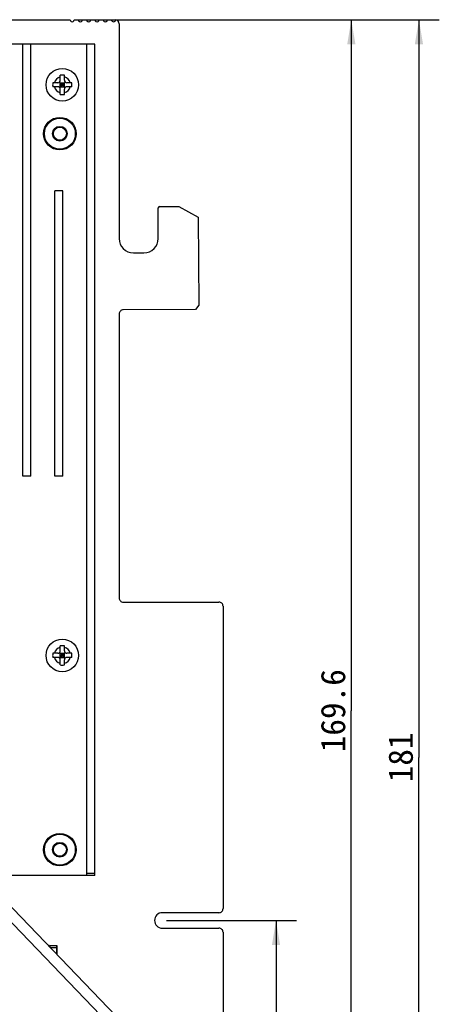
# Model space of a CAD drawing. Header units: millimetres. Extents: x -569 to -228, y 280 to 627.
# Tile 15 of 24: x -370 to -319, y 432 to 553. Entities that reach past the tile are written whole.
import ezdxf
from ezdxf.enums import TextEntityAlignment as Align

# ---------------------------------------------------------------- set-up
doc = ezdxf.new("R2010")
doc.units = ezdxf.units.MM
doc.header["$LTSCALE"] = 32.67
doc.layers.get('0').update_dxf_attribs({"linetype": 'CONTINUOUS'})
doc.layers.add('00_COMPONENTS', color=7, linetype='CONTINUOUS')
doc.layers.add('51__DRAFT_DIMS', color=7, linetype='CONTINUOUS')
doc.styles.get("Standard").update_dxf_attribs({"font": 'simfang.ttf'})
doc.dimstyles.new('DIMSTYLE_11', dxfattribs={"dimtxt": 3, "dimasz": 3, "dimexe": 2.5, "dimexo": 0.5, "dimgap": 0.75, "dimtad": 1, "dimdec": 1, "dimdsep": 46, "dimtxsty": 'Standard', "dimblk": '_FILLED', "dimblk1": '_FILLED', "dimblk2": '_FILLED', "dimcen": 0.09, "dimclrt": 3, "dimazin": 2, "dimtp": 0.5, "dimtm": 0.5, "dimtfac": 1, "dimtdec": 1, "dimtofl": 0, "dimtmove": 0, "dimatfit": 3, "dimldrblk": '_FILLED', "dimfxl": 0, "dimtolj": 1, "dimarcsym": 0})
doc.dimstyles.new('DIMSTYLE_7', dxfattribs={"dimtxt": 3, "dimasz": 3, "dimexe": 2.5, "dimexo": 0.5, "dimgap": 0.75, "dimtad": 1, "dimdec": 1, "dimdsep": 46, "dimtxsty": 'Standard', "dimblk": '_FILLED', "dimblk1": '_FILLED', "dimblk2": '_FILLED', "dimcen": 0.09, "dimclrt": 3, "dimazin": 2, "dimtp": 0.3, "dimtm": 0.3, "dimtfac": 1, "dimtdec": 1, "dimtofl": 0, "dimtmove": 0, "dimatfit": 3, "dimldrblk": '_FILLED', "dimfxl": 0, "dimtolj": 1, "dimarcsym": 0})

# ---------------------------------------------------------------- blocks, each defined once
blk = doc.blocks.new('_FILLED')
at = {"color": 0, "linetype": 'ByBlock'}
blk.add_solid([(0, 0), (-1, 0.167), (-1, -0.167)], dxfattribs=at)
blk = doc.blocks.new('*D31')
at = {"layer": '51__DRAFT_DIMS', "color": 4}
for p, q in [((-352.18, 442.4), (-336.22, 442.4)), ((-338.72, 442.4), (-338.72, 412.88)), ((-338.72, 383.35), (-338.72, 412.88)), ((-352.2, 383.35), (-336.22, 383.35))]:
    blk.add_line(p, q, dxfattribs=at)
at = {"layer": '51__DRAFT_DIMS', "color": 4, "xscale": 3, "yscale": 3, "zscale": 3}
for p, rotation in [((-338.72, 442.4), 90), ((-338.72, 383.35), 270)]:
    blk.add_blockref('_FILLED', p, dxfattribs=dict(at, rotation=rotation))
at = {"layer": '51__DRAFT_DIMS', "color": 3}
blk.add_text('59.1', height=3, rotation=90, dxfattribs=at).set_placement((-339.47, 412.88), align=Align.CENTER)
blk = doc.blocks.new('*D32')
at = {"layer": '51__DRAFT_DIMS', "color": 4}
for p, q in [((-363.49, 552.9), (-326.98, 552.9)), ((-329.48, 552.9), (-329.48, 468.13)), ((-329.48, 383.35), (-329.48, 468.13)), ((-341.15, 383.35), (-326.98, 383.35))]:
    blk.add_line(p, q, dxfattribs=at)
at = {"layer": '51__DRAFT_DIMS', "color": 4, "xscale": 3, "yscale": 3, "zscale": 3}
for p, rotation in [((-329.48, 552.9), 90), ((-329.48, 383.35), 270)]:
    blk.add_blockref('_FILLED', p, dxfattribs=dict(at, rotation=rotation))
at = {"layer": '51__DRAFT_DIMS', "color": 3}
blk.add_text('169.6', height=3, rotation=90, dxfattribs=at).set_placement((-330.23, 468.13), align=Align.CENTER)
blk = doc.blocks.new('*D33')
at = {"layer": '51__DRAFT_DIMS', "color": 4}
for p, q in [((-363.49, 552.9), (-318.68, 552.9)), ((-321.18, 552.9), (-321.18, 462.41)), ((-321.18, 371.92), (-321.18, 462.41)), ((-450.28, 371.92), (-318.68, 371.92))]:
    blk.add_line(p, q, dxfattribs=at)
at = {"layer": '51__DRAFT_DIMS', "color": 4, "xscale": 3, "yscale": 3, "zscale": 3}
for p, rotation in [((-321.18, 552.9), 90), ((-321.18, 371.92), 270)]:
    blk.add_blockref('_FILLED', p, dxfattribs=dict(at, rotation=rotation))
at = {"layer": '51__DRAFT_DIMS', "color": 3}
blk.add_text('181', height=3, rotation=90, dxfattribs=at).set_placement((-321.93, 462.41), align=Align.CENTER)

msp = doc.modelspace()

# ---------------------------------------------------------------- linework, layer by layer
at = {"layer": '00_COMPONENTS', "color": 7}
for p, q in [((-404.127, 552.904), (-363.995, 552.904)), ((-363.487, 552.904), (-362.979, 552.904)), ((-362.471, 552.904), (-361.963, 552.904)), ((-361.455, 552.904), (-360.947, 552.904)), ((-360.439, 552.904), (-359.931, 552.904)), ((-359.423, 552.904), (-358.915, 552.904)), ((-357.976, 552.404), (-357.976, 526.054)), ((-360.953, 549.921), (-420.953, 549.921)), ((-369.813, 496.921), (-369.813, 549.921)), ((-368.813, 496.921), (-368.813, 549.921)), ((-361.953, 447.921), (-361.953, 549.921)), ((-360.953, 447.921), (-360.953, 549.921)), ((-365.203, 545.471), (-365.203, 546.1)), ((-364.703, 545.471), (-364.703, 546.1)), ((-365.503, 545.171), (-366.132, 545.171)), ((-365.291, 544.583), (-364.615, 545.259)), ((-364.615, 544.583), (-365.291, 545.259)), ((-365.203, 544.671), (-365.203, 545.171)), ((-365.203, 545.171), (-364.703, 545.171)), ((-365.203, 544.921), (-364.703, 544.921)), ((-364.953, 544.671), (-364.953, 545.171)), ((-364.703, 544.671), (-364.703, 545.171)), ((-363.775, 545.171), (-364.403, 545.171)), ((-365.503, 544.671), (-366.132, 544.671)), ((-365.203, 544.671), (-364.703, 544.671)), ((-365.203, 543.742), (-365.203, 544.371)), ((-364.703, 543.742), (-364.703, 544.371)), ((-363.775, 544.671), (-364.403, 544.671)), ((-365.883, 496.921), (-365.883, 531.921)), ((-364.883, 531.921), (-365.883, 531.921)), ((-364.883, 496.921), (-364.883, 531.921)), ((-353.176, 526.054), (-353.176, 529.804)), ((-352.976, 530.004), (-350.65, 530.004)), ((-350.65, 530.004), (-348.276, 528.665)), ((-348.276, 528.665), (-348.176, 517.887)), ((-356.226, 524.304), (-354.926, 524.304)), ((-348.617, 517.363), (-357.476, 517.304)), ((-348.176, 517.887), (-348.617, 517.363)), ((-357.976, 516.804), (-357.976, 481.954)), ((-368.813, 496.921), (-369.813, 496.921)), ((-364.883, 496.921), (-365.883, 496.921)), ((-357.476, 481.454), (-345.726, 481.454)), ((-345.226, 480.954), (-345.226, 443.854)), ((-365.203, 475.471), (-365.203, 476.1)), ((-364.703, 475.471), (-364.703, 476.1)), ((-365.503, 475.171), (-366.132, 475.171)), ((-365.291, 474.583), (-364.615, 475.259)), ((-364.615, 474.583), (-365.291, 475.259)), ((-365.203, 475.171), (-364.703, 475.171)), ((-365.203, 474.671), (-365.203, 475.171)), ((-365.203, 474.921), (-364.703, 474.921)), ((-364.953, 474.671), (-364.953, 475.171)), ((-364.703, 474.671), (-364.703, 475.171)), ((-363.775, 475.171), (-364.403, 475.171)), ((-365.503, 474.671), (-366.132, 474.671)), ((-365.203, 474.671), (-364.703, 474.671)), ((-365.203, 473.742), (-365.203, 474.371)), ((-364.703, 473.742), (-364.703, 474.371)), ((-363.775, 474.671), (-364.403, 474.671)), ((-360.953, 447.921), (-420.953, 447.921)), ((-374.287, 447.255), (-358.327, 430.669)), ((-345.726, 443.354), (-352.676, 443.354)), ((-352.676, 441.454), (-345.726, 441.454)), ((-345.226, 440.954), (-345.226, 430.744)), ((-366.663, 439.332), (-366.587, 439.332)), ((-366.587, 439.302), (-366.557, 439.302)), ((-366.557, 439.302), (-366.557, 439.221)), ((-366.494, 439.302), (-366.464, 439.302)), ((-366.494, 439.156), (-366.494, 439.302)), ((-366.464, 439.332), (-365.634, 439.332)), ((-365.639, 439.082), (-365.614, 439.082)), ((-365.634, 439.302), (-365.604, 439.302)), ((-365.624, 439.082), (-365.624, 438.252)), ((-365.604, 439.302), (-365.604, 439.082))]:
    msp.add_line(p, q, dxfattribs=at)
at = {"layer": '00_COMPONENTS', "color": 4}
for p, q in [((-361.953, 448.221), (-360.953, 448.221)), ((-375.224, 446.354), (-359.264, 429.768)), ((-366.587, 439.302), (-366.634, 439.302)), ((-366.587, 439.253), (-366.587, 439.332)), ((-366.464, 439.332), (-366.464, 439.125)), ((-365.634, 439.302), (-366.464, 439.302)), ((-366.423, 439.082), (-365.644, 439.082)), ((-365.644, 438.273), (-365.644, 439.082)), ((-365.634, 439.082), (-365.634, 439.332))]:
    msp.add_line(p, q, dxfattribs=at)
at = {"layer": '00_COMPONENTS', "color": 7}
for centre, radius in [((-364.953, 544.921), 2), ((-365.253, 538.921), 2), ((-365.253, 538.921), 1.9), ((-365.253, 538.921), 0.9), ((-365.253, 538.921), 0.8), ((-364.953, 474.921), 2), ((-365.253, 451.082), 2), ((-365.253, 451.082), 1.9), ((-365.253, 451.082), 0.9), ((-365.253, 451.082), 0.8)]:
    msp.add_circle(centre, radius, dxfattribs=at)
for centre, radius, start, end in [((-363.741, 552.904), 0.254, 179.9427, 0.0573), ((-362.725, 552.904), 0.254, 179.9427, 0.0573), ((-361.709, 552.904), 0.254, 179.9427, 0.0573), ((-360.693, 552.904), 0.254, 179.9427, 0.0573), ((-359.677, 552.904), 0.254, 179.9427, 0.0573), ((-358.661, 552.904), 0.254, 179.9427, 358.96426), ((-358.476, 552.404), 0.5, 359.98695, 82.01708), ((-364.958, 539.167), 6.937, 89.95966, 92.02484), ((-364.948, 539.167), 6.937, 87.97516, 90.04034), ((-359.197, 544.921), 6.939, 177.93532, 182.06468), ((-365.503, 545.471), 0.3, 270, 360), ((-364.403, 545.471), 0.3, 180, 270), ((-370.709, 544.921), 6.939, 357.93532, 2.06468), ((-365.503, 544.371), 0.3, 0, 90), ((-364.958, 550.675), 6.937, 267.97516, 270.04034), ((-364.948, 550.675), 6.937, 269.95966, 272.02484), ((-364.403, 544.371), 0.3, 90, 180), ((-352.976, 529.804), 0.2, 90.017, 179.983), ((-356.226, 526.054), 1.75, 179.999, 270.001), ((-354.926, 526.054), 1.75, 269.9995, 0.0005), ((-357.476, 516.804), 0.5, 89.98445, 179.98645), ((-357.476, 481.954), 0.5, 180.01105, 270.01805), ((-345.726, 480.954), 0.5, 359.9905, 90.0095), ((-364.958, 469.167), 6.937, 89.95966, 92.02484), ((-364.948, 469.167), 6.937, 87.97516, 90.04034), ((-359.197, 474.921), 6.939, 177.93532, 182.06468), ((-365.503, 475.471), 0.3, 270, 360), ((-364.403, 475.471), 0.3, 180, 270), ((-370.709, 474.921), 6.939, 357.93532, 2.06468), ((-365.503, 474.371), 0.3, 0, 90), ((-364.958, 480.675), 6.937, 267.97516, 270.04034), ((-364.948, 480.675), 6.937, 269.95966, 272.02484), ((-364.403, 474.371), 0.3, 90, 180), ((-352.676, 442.404), 0.95, 90, 270), ((-345.726, 443.854), 0.5, 269.98145, 359.98945), ((-345.726, 440.954), 0.5, 0.01305, 90.01605), ((-366.587, 439.302), 0.03, 0, 90), ((-366.464, 439.302), 0.03, 90, 180), ((-366.464, 439.302), 0.03, 87.41289, 90), ((-365.634, 439.302), 0.03, 0, 90)]:
    msp.add_arc(centre, radius, start, end, dxfattribs=at)
at = {"layer": '00_COMPONENTS', "color": 4}
for centre, start, end in [((-364.953, 544.921), 104.47751, 165.52249), ((-364.953, 544.921), 14.47751, 75.52249), ((-364.953, 544.921), 194.47751, 255.52249), ((-364.953, 544.921), 284.47751, 345.52249), ((-364.953, 474.921), 104.47751, 165.52249), ((-364.953, 474.921), 14.47751, 75.52249), ((-364.953, 474.921), 194.47751, 255.52249), ((-364.953, 474.921), 284.47751, 345.52249)]:
    msp.add_arc(centre, 1, start, end, dxfattribs=at)
at = {"layer": '00_COMPONENTS', "color": 7}
for points, knots in [([(-366.559, 439.313), (-366.558, 439.308), (-366.57, 439.305), (-366.577, 439.302), (-366.579, 439.3)], [0, 0, 0, 0, 0.6481366, 1, 1, 1, 1]), ([(-366.577, 439.33), (-366.577, 439.33), (-366.577, 439.331), (-366.575, 439.329), (-366.575, 439.329)], [0, 0, 0, 0, 0.0495007, 1, 1, 1, 1]), ([(-366.575, 439.329), (-366.569, 439.326), (-366.562, 439.322), (-366.559, 439.315), (-366.559, 439.313)], [0, 0, 0, 0, 0.8248769, 1, 1, 1, 1]), ([(-366.492, 439.303), (-366.493, 439.304), (-366.492, 439.308), (-366.49, 439.311), (-366.489, 439.313)], [0, 0, 0, 0, 0.3882855, 1, 1, 1, 1]), ([(-366.474, 439.306), (-366.472, 439.303), (-366.484, 439.303), (-366.492, 439.3), (-366.492, 439.303)], [0, 0, 0, 0, 0.6058808, 1, 1, 1, 1]), ([(-365.606, 439.313), (-365.605, 439.308), (-365.618, 439.305), (-365.624, 439.302), (-365.626, 439.3)], [0, 0, 0, 0, 0.6481366, 1, 1, 1, 1]), ([(-365.625, 439.33), (-365.625, 439.33), (-365.625, 439.331), (-365.623, 439.329), (-365.622, 439.329)], [0, 0, 0, 0, 0.0495007, 1, 1, 1, 1]), ([(-365.622, 439.329), (-365.617, 439.326), (-365.61, 439.322), (-365.607, 439.315), (-365.606, 439.313)], [0, 0, 0, 0, 0.8248769, 1, 1, 1, 1])]:
    msp.add_open_spline(points, degree=3, knots=knots, dxfattribs=at)
msp.add_open_spline([(-366.489, 439.313), (-366.485, 439.32), (-366.48, 439.329), (-366.472, 439.331)], degree=3, dxfattribs=at)

# ---------------------------------------------------------------- dimensions: what is measured, and where the dimension line sits
at = {"layer": '51__DRAFT_DIMS', "color": 4}
for base, p1, p2, angle, dimstyle, picture, middle in [((-321.178, 371.924), (-363.995, 552.904), (-450.78, 371.924), 270, 'DIMSTYLE_11', '*D33', (-321.178, 462.408)), ((-329.4826, 552.904), (-341.6534, 383.3539), (-363.9947, 552.904), 90, 'DIMSTYLE_11', '*D32', (-329.4826, 468.2344)), ((-338.7179, 383.3539), (-352.6762, 442.404), (-352.7013, 383.3539), 270, 'DIMSTYLE_7', '*D31', (-338.7179, 412.7471))]:
    dim = msp.add_linear_dim(base=base, p1=p1, p2=p2, angle=angle, dimstyle=dimstyle, dxfattribs=at)
    dim.commit()
    dim.dimension.update_dxf_attribs({"geometry": picture, "text_midpoint": middle, "dimtype": 160})

doc.saveas('drawing.dxf')
